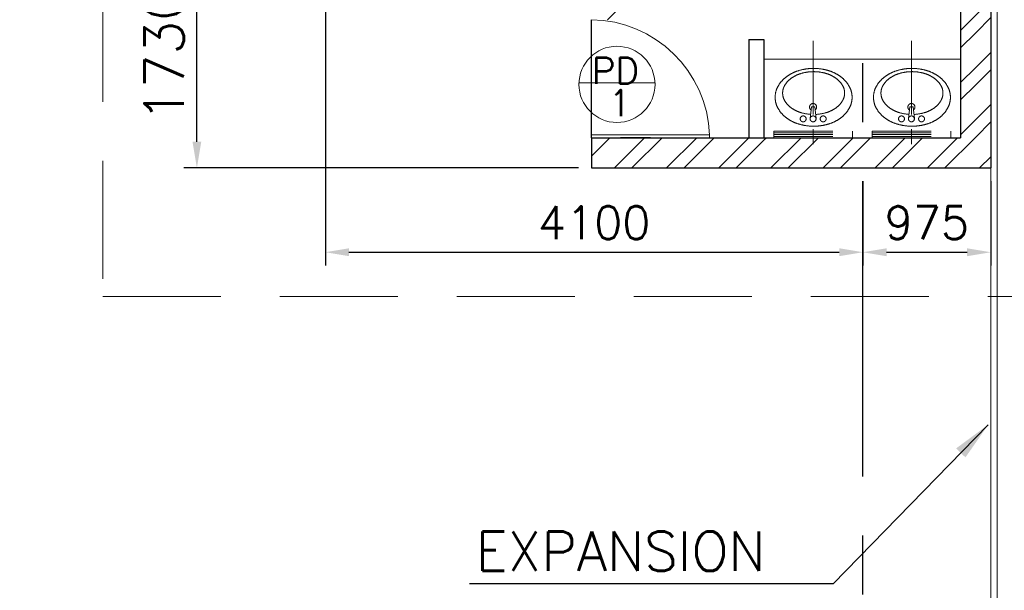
# Model space of a CAD drawing. Header units: inches. Extents: x 306235 to 1392759, y -66369 to 421098.
# Tile 25 of 91: x 431561 to 439070, y -15967 to -11619. Entities that reach past the tile are written whole.
import ezdxf
from ezdxf.enums import TextEntityAlignment as Align

# ---------------------------------------------------------------- set-up
doc = ezdxf.new("R2010")
doc.units = ezdxf.units.IN
doc.header["$LTSCALE"] = 1800
doc.header["$MEASUREMENT"] = 0
for name, pattern in [('1 NORTH ELEVATION$0$NORTH ELEVATION$0$HIDDEN', [0.375, 0.25, -0.125]), ('CENTER', [2, 1.25, -0.25, 0.25, -0.25]), ('DASHED', [0.75, 0.5, -0.25])]:
    doc.linetypes.add(name, pattern=pattern)
doc.layers.get('0').update_dxf_attribs({"color": 253, "lineweight": 9})
for name, color, linetype, lineweight in [('0a', 7, 'Continuous', 9), ('1', 7, 'Continuous', 18), ('A-DOOR', 31, 'Continuous', 9), ('A-DOOR TAG', 3, 'Continuous', 15), ('CCONTHIN', 15, '1 NORTH ELEVATION$0$NORTH ELEVATION$0$HIDDEN', 13), ('CHAT', 11, 'Continuous', 13), ('CL', 8, 'CENTER', 15), ('CONCRETE', 145, 'Continuous', 18), ('DOOR', 235, 'Continuous', 13), ('LEADER', 4, 'Continuous', 15), ('WALL HATCH', 251, 'Continuous', 13)]:
    doc.layers.add(name, color=color, linetype=linetype, lineweight=lineweight)
for name, color, linetype in [('DIM', 4, 'Continuous'), ('GRID', 251, 'CENTER'), ('REV1', 3, 'Continuous'), ('TEXT', 3, 'Continuous'), ('WALL', 6, 'Continuous')]:
    doc.layers.add(name, color=color, linetype=linetype)
doc.styles.add('ROAMNS', font='ROMANS.shx')
doc.styles.add('ROMANS', font='romans.shx')
doc.dimstyles.new('270-TA-100', dxfattribs={"dimscale": 150, "dimtxt": 400, "dimasz": 2, "dimexe": 0.75, "dimexo": 1, "dimgap": 1, "dimtad": 1, "dimdec": 0, "dimzin": 12, "dimdsep": 46, "dimtxsty": 'ROMANS', "dimcen": 0, "dimclrd": 256, "dimclre": 256, "dimclrt": 6, "dimadec": 1, "dimazin": 3, "dimtfac": 1, "dimtdec": 0, "dimtix": 1, "dimtmove": 2, "dimatfit": 0, "dimfxl": 1.25, "dimarcsym": 2})
doc.dimstyles.new('DIM INT 1', dxfattribs={"dimtxt": 300, "dimasz": 200, "dimexe": 100, "dimexo": 100, "dimgap": 100, "dimtad": 1, "dimdec": 0, "dimzin": 13, "dimdsep": 46, "dimlunit": 5, "dimtxsty": 'ROAMNS', "dimblk1": 'CLOSEDBLANK', "dimcen": 0.09, "dimclrd": 9, "dimclre": 9, "dimclrt": 4, "dimadec": 0, "dimazin": 0, "dimtfac": 1, "dimtdec": 0, "dimtix": 1, "dimtmove": 2, "dimatfit": 3, "dimfxl": 1, "dimtolj": 1, "dimtzin": 13, "dimarcsym": 0})
doc.dimstyles.new('DIM INT 2.5', dxfattribs={"dimtxt": 250, "dimasz": 180, "dimexe": 100, "dimexo": 100, "dimgap": 100, "dimtad": 1, "dimdec": 0, "dimzin": 13, "dimdsep": 46, "dimlunit": 5, "dimtxsty": 'ROAMNS', "dimcen": 0.09, "dimclrd": 9, "dimclre": 9, "dimclrt": 4, "dimadec": 0, "dimazin": 0, "dimtfac": 1, "dimtdec": 0, "dimtix": 1, "dimtmove": 2, "dimatfit": 3, "dimfxl": 1, "dimtolj": 1, "dimtzin": 13, "dimarcsym": 0})
pattern_1 = [(45, (-37214.24, -180191.9), (-198.87378, 198.87378), []), (45, (-37081.65, -180191.9), (-198.87378, 198.87378), [])]

# ---------------------------------------------------------------- blocks, each defined once
blk = doc.blocks.new('*D588')
at = {"layer": '1', "color": 9, "lineweight": -2, "transparency": 16777216}
for p, q in [((433791.8, -11018.6), (432812.2, -11018.6)), ((432912.2, -12548.6), (432912.2, -11218.6)), ((435821.8, -12748.6), (432812.2, -12748.6))]:
    blk.add_line(p, q, dxfattribs=at)
at = {"layer": '1', "color": 9, "transparency": 16777216}
for points in [[(432878.8, -11218.6), (432945.5, -11218.6), (432912.2, -11018.6)], [(432878.8, -12548.6), (432945.5, -12548.6), (432912.2, -12748.6)]]:
    blk.add_solid(points, dxfattribs=at)
at = {"layer": 'Defpoints', "color": 0, "transparency": 16777216}
for p in [(432912.2, -11018.6), (433891.8, -11018.6), (435921.8, -12748.6)]:
    blk.add_point(p, dxfattribs=at)
at = {"layer": '1', "color": 4, "transparency": 16777216, "insert": (432662.2, -11883.6), "char_height": 300, "attachment_point": 5, "rotation": 90, "style": 'ROAMNS'}
blk.add_mtext('\\A1;1730', dxfattribs=at)
blk = doc.blocks.new('_ClosedBlank')
at = {"color": 0, "linetype": 'ByBlock', "lineweight": -2}
for p, q in [((-1, 0.167), (0, 0)), ((-1, 0.167), (-1, -0.167)), ((0, 0), (-1, -0.167))]:
    blk.add_line(p, q, dxfattribs=at)
blk = doc.blocks.new('SERVICE BUILDING-ARCH$0$dd1')
at = {"layer": 'DOOR'}
blk.add_lwpolyline([(-1000, 975), (0, 975), (0, 1000), (-1000, 1000)], close=True, dxfattribs=at)
blk.add_arc((13.4, 1014.1), 1014.2, 182.20927, 269.24117, dxfattribs=at)
blk = doc.blocks.new('SC-01& LIFT')
at = {"layer": 'WALL HATCH'}
h = blk.add_hatch(dxfattribs=at)
h.set_pattern_fill('ANSI32', color=256, scale=750, style=0)
h.set_pattern_definition([(45, (-441363.83, -169222.05), (-198.87378, 198.87378), []), (45, (-441231.25, -169222.05), (-198.87378, 198.87378), [])])
edge = h.paths.add_edge_path()
edge.add_arc((3522.5, -33583100.1), 33587860.1, 89.99990191, 90.00029426, ccw=False)
edge.add_line((3580, 4760), (3580, 9000))
edge.add_line((3580, 9000), (3350, 9000))
edge.add_line((3350, 9000), (3350, 4760))
blk = doc.blocks.new('*D665')
at = {"layer": 'Defpoints', "color": 0, "transparency": 16777216}
for p in [(433891.8, -11018.6), (437991.6, -12748.6), (437991.6, -13390.8)]:
    blk.add_point(p, dxfattribs=at)
at = {"layer": 'REV1', "color": 9, "lineweight": -2, "transparency": 16777216}
for p, q in [((433891.8, -11118.6), (433891.8, -13490.8)), ((437991.6, -12848.6), (437991.6, -13490.8)), ((434071.8, -13390.8), (437811.6, -13390.8))]:
    blk.add_line(p, q, dxfattribs=at)
at = {"layer": 'REV1', "color": 9, "transparency": 16777216}
for points in [[(434071.8, -13360.8), (434071.8, -13420.8), (433891.8, -13390.8)], [(437811.6, -13360.8), (437811.6, -13420.8), (437991.6, -13390.8)]]:
    blk.add_solid(points, dxfattribs=at)
at = {"layer": 'REV1', "color": 4, "transparency": 16777216, "insert": (435941.7, -13165.8), "char_height": 250, "attachment_point": 5, "style": 'ROAMNS', "bg_fill": 3, "box_fill_scale": 1.25, "bg_fill_color": 256, "bg_fill_true_color": 13158600, "bg_fill_transparency": 0}
blk.add_mtext('\\A1;4100', dxfattribs=at)
blk = doc.blocks.new('*D666')
at = {"layer": 'Defpoints', "color": 0, "transparency": 16777216}
for p in [(437991.6, -12748.6), (438966.6, -12748.6), (438966.6, -13390.8)]:
    blk.add_point(p, dxfattribs=at)
at = {"layer": 'REV1', "color": 9, "lineweight": -2, "transparency": 16777216}
for p, q in [((437991.6, -12848.6), (437991.6, -13490.8)), ((438966.6, -12848.6), (438966.6, -13490.8)), ((438171.6, -13390.8), (438786.6, -13390.8))]:
    blk.add_line(p, q, dxfattribs=at)
at = {"layer": 'REV1', "color": 9, "transparency": 16777216}
for points in [[(438171.6, -13360.8), (438171.6, -13420.8), (437991.6, -13390.8)], [(438786.6, -13360.8), (438786.6, -13420.8), (438966.6, -13390.8)]]:
    blk.add_solid(points, dxfattribs=at)
at = {"layer": 'REV1', "color": 4, "transparency": 16777216, "insert": (438479.1, -13165.8), "char_height": 250, "attachment_point": 5, "style": 'ROAMNS', "bg_fill": 3, "box_fill_scale": 1.25, "bg_fill_color": 256, "bg_fill_true_color": 13158600, "bg_fill_transparency": 0}
blk.add_mtext('\\A1;975', dxfattribs=at)

msp = doc.modelspace()

# ---------------------------------------------------------------- hatches: boundary and pattern name
at = {"layer": 'WALL HATCH'}
h = msp.add_hatch(dxfattribs=at)
h.set_pattern_fill('ANSI32', color=256, scale=750, style=0)
h.set_pattern_definition(pattern_1)
h.paths.add_polyline_path([(438851.6, -12748.6), (437236.6, -12748.6), (437236.6, -12518.6), (438167.9, -12518.6), (438167.9, -12519.6), (438555.3, -12519.6), (438736.6, -12518.6), (438736.6, -10944.1), (438737, -10944.1), (438737, -10343.6), (438736.9, -10194.1), (438737, -10194.1), (438737, -9593.6), (438736.6, -5828.7), (438851.6, -5828.7)])
h.paths.add_polyline_path([(438966.6, -12748.6), (438851.6, -12748.6), (438851.6, -12564.2), (438851.6, -5828.7), (438966.6, -5828.7)])
h = msp.add_hatch(dxfattribs=at)
h.set_pattern_fill('ANSI32', color=256, scale=750, style=0)
h.set_pattern_definition([(45, (-37204.24, -180191.9), (-198.87378, 198.87378), []), (45, (-37071.65, -180191.9), (-198.87378, 198.87378), [])])
h.paths.add_polyline_path([(436151.8, -11618.6), (435921.8, -11618.6), (435921.8, -11018.6), (435755.1, -11018.6), (435755.1, -10788.6), (435921.8, -10788.6), (435921.8, -7518.6), (436151.8, -7518.6)])
h.paths.add_polyline_path([(435755.1, -11018.6), (435021.8, -11018.6), (435021.8, -10788.6), (435755.1, -10788.6)])
h = msp.add_hatch(dxfattribs=at)
h.set_pattern_fill('ANSI32', color=256, scale=750, style=0)
h.set_pattern_definition(pattern_1)
h.paths.add_polyline_path([(435921.8, -12518.6), (435921.8, -12748.6), (437236.6, -12748.6), (437236.6, -12518.6)])

# ---------------------------------------------------------------- linework, layer by layer
at = {"layer": '0a', "linetype": 'DASHED'}
msp.add_lwpolyline([(432194.3, -5944.1), (432194.3, -13727.6), (439170, -13727.6), (439170, -3982.9), (432598.4, -3982.9), (429969.7, -2137.1)], close=True, dxfattribs=at)
at = {"layer": 'A-DOOR TAG', "color": 1}
msp.add_line((436405.9, -12099.2), (435825.9, -12099.2), dxfattribs=at)
msp.add_circle((436115.9, -12111.4), 290.3, dxfattribs=at)
at = {"layer": 'CCONTHIN', "linetype": 'Continuous'}
for p, q in [((437236.6, -11918.6), (437236.6, -12518.6)), ((437236.6, -11918.6), (438736.6, -11918.6)), ((438736.6, -11918.6), (438736.6, -12518.6))]:
    msp.add_line(p, q, dxfattribs=at)
at = {"layer": 'CCONTHIN'}
for p, q in [((437598.2, -12283.1), (437589.2, -12372.2)), ((437625, -12283.1), (437598.2, -12283.1)), ((437634, -12372.2), (437625, -12283.1)), ((438348.2, -12283.1), (438339.2, -12372.2)), ((438375, -12283.1), (438348.2, -12283.1)), ((438384, -12372.2), (438375, -12283.1)), ((437311.1, -12467.8), (437311.1, -12519)), ((437311.6, -12467.8), (437911.6, -12467.8)), ((437311.6, -12480.9), (437911.6, -12480.9)), ((437311.6, -12494.6), (437911.6, -12494.6)), ((437311.6, -12507.7), (437911.6, -12507.7)), ((437311.6, -12519), (437911.6, -12519)), ((437911.6, -12467.8), (437911.6, -12519)), ((438061.1, -12467.8), (438061.1, -12519)), ((438061.6, -12467.8), (438661.6, -12467.8)), ((438061.6, -12480.9), (438661.6, -12480.9)), ((438061.6, -12494.6), (438661.6, -12494.6)), ((438061.6, -12507.7), (438661.6, -12507.7)), ((438061.6, -12519), (438661.6, -12519)), ((438661.6, -12467.8), (438661.6, -12519))]:
    msp.add_line(p, q, dxfattribs=at)
for points in [[(437346.6, -12121.8, -0.106945), (437416, -12047.8, -0.081588), (437506.1, -12005.3, -0.06972), (437615.6, -11989.9, -0.06972), (437725.1, -12005.3, -0.081588), (437815.1, -12047.8, -0.106945), (437884.5, -12121.8, -0.277067), (437884.5, -12298.5)], [(437593.9, -12340.1, -0.053744), (437521.8, -12327.6, -0.081588), (437448.5, -12293, -0.106945), (437395.6, -12236.7, -0.277067), (437395.6, -12118.7, -0.106945), (437448.5, -12062.4, -0.081588), (437521.8, -12027.7, -0.06972), (437615.6, -12014.6, -0.06972), (437709.4, -12027.7, -0.081588), (437782.7, -12062.4, -0.106945), (437835.6, -12118.7, -0.277067), (437835.6, -12236.7, -0.106945), (437782.7, -12293, -0.081588), (437709.4, -12327.6, -0.059576), (437629.4, -12340.5)], [(438096.6, -12121.8, -0.106945), (438166, -12047.8, -0.081588), (438256.1, -12005.3, -0.06972), (438365.6, -11989.9, -0.06972), (438475.1, -12005.3, -0.081588), (438565.1, -12047.8, -0.106945), (438634.5, -12121.8, -0.277067), (438634.5, -12298.5)], [(438343.9, -12340.1, -0.053744), (438271.8, -12327.6, -0.081588), (438198.5, -12293, -0.106945), (438145.6, -12236.7, -0.277067), (438145.6, -12118.7, -0.106945), (438198.5, -12062.4, -0.081588), (438271.8, -12027.7, -0.06972), (438365.6, -12014.6, -0.06972), (438459.4, -12027.7, -0.081588), (438532.7, -12062.4, -0.106945), (438585.6, -12118.7, -0.277067), (438585.6, -12236.7, -0.106945), (438532.7, -12293, -0.081588), (438459.4, -12327.6, -0.059576), (438379.4, -12340.5)], [(437506.1, -12415, -0.081588), (437416, -12372.4, -0.106945), (437346.6, -12298.5, -0.277067), (437346.6, -12121.8)], [(438256.1, -12415, -0.081588), (438166, -12372.4, -0.106945), (438096.6, -12298.5, -0.277067), (438096.6, -12121.8)], [(437884.5, -12298.5, -0.106945), (437815.1, -12372.4, -0.081588), (437725.1, -12415, -0.140121), (437506.1, -12415)], [(438634.5, -12298.5, -0.106945), (438565.1, -12372.4, -0.081588), (438475.1, -12415, -0.140121), (438256.1, -12415)]]:
    msp.add_lwpolyline(points, format="xyb", dxfattribs=at)
for centre in [(437535.9, -12374.4), (437611.6, -12374.4), (437688.6, -12374.4), (438285.9, -12374.4), (438361.6, -12374.4), (438438.6, -12374.4)]:
    msp.add_circle(centre, 22.5, dxfattribs=at)
for centre in [(437611.6, -12284.4), (438361.6, -12284.4)]:
    msp.add_arc(centre, 27, 305.7391, 234.2607, dxfattribs=at)
at = {"layer": 'CL', "ltscale": 0.25}
for p, q in [((437611.6, -11778.9), (437611.6, -12594.2)), ((438361.6, -11778.9), (438361.6, -12594.2))]:
    msp.add_line(p, q, dxfattribs=at)
at = {"layer": 'CONCRETE'}
for p, q in [((438966.6, -23878.7), (438966.6, -5828.7)), ((439016.6, -23878.7), (439016.6, -5828.7))]:
    msp.add_line(p, q, dxfattribs=at)
at = {"layer": 'DIM'}
msp.add_line((435921.8, -12518.6), (435921.8, -11618.6), dxfattribs=at)
at = {"layer": 'GRID'}
msp.add_line((437991.6, -58299.5), (437991.6, -3278.7), dxfattribs=at)
msp.add_line((437991.6, -58299.5), (437991.6, -3278.7), dxfattribs=at)
at = {"layer": 'WALL'}
for p, q in [((438736.6, -5828.7), (438736.6, -12518.6)), ((438966.6, -5828.7), (438966.6, -12748.6)), ((437121.6, -11768.6), (437121.6, -12518.6)), ((437121.6, -11768.6), (437236.6, -11768.6)), ((437236.6, -11768.6), (437236.6, -12518.6)), ((435921.8, -12518.6), (435921.8, -12748.6)), ((435921.8, -12518.6), (438736.6, -12518.6)), ((436371.8, -12518.6), (436141.8, -12518.6)), ((435921.8, -12748.6), (438966.6, -12748.6))]:
    msp.add_line(p, q, dxfattribs=at)

# ---------------------------------------------------------------- block references
at = {"layer": 'A-DOOR'}
msp.add_blockref('SC-01& LIFT', (439991.6, -19778.7), dxfattribs=at)
at = {"layer": 'CHAT', "xscale": 0.8999999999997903, "yscale": 0.8999999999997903, "zscale": 0.8999999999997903, "rotation": 180}
msp.add_blockref('SERVICE BUILDING-ARCH$0$dd1', (435921.8, -11618.6), dxfattribs=at)

# ---------------------------------------------------------------- texts
at = {"layer": 'A-DOOR TAG', "linetype": 'Continuous', "style": 'ROMANS'}
for s, p in [('PD', (435924.1, -12007.6)), ('1', (436052, -12253.5))]:
    msp.add_text(s, height=200, dxfattribs=at).set_placement(p, align=Align.MIDDLE_LEFT)
at = {"layer": 'TEXT', "style": 'ROMANS'}
msp.add_text('EXPANSION', height=300, dxfattribs=at).set_placement((435037.7, -15819.6))

# ---------------------------------------------------------------- dimensions: what is measured, and where the dimension line sits
at = {"layer": '1'}
dim = msp.add_linear_dim(base=(432912.2, -11018.6), p1=(435921.8, -12748.6), p2=(433891.8, -11018.6), angle=90, dimstyle='DIM INT 1', dxfattribs=at)
dim.commit()
dim.dimension.update_dxf_attribs({"geometry": '*D588', "text_midpoint": (432662.2, -11883.6)})

# ---------------------------------------------------------------- leaders
at = {"layer": 'LEADER'}
msp.add_leader([(438947.6, -14705.2), (437764.3, -15918.2), (434991.7, -15918.2)], dimstyle='270-TA-100', dxfattribs=at)

# ---------------------------------------------------------------- next in the draw order: dimensions: what is measured, and where the dimension line sits
at = {"layer": 'REV1', "color": 1, "true_color": 0xff0000}
dim = msp.add_linear_dim(base=(437991.6, -13390.8), p1=(433891.8, -11018.6), p2=(437991.6, -12748.6), dimstyle='DIM INT 2.5', override={"dimfxl": 0.18, "dimtfill": 1, "dimarcsym": 2}, dxfattribs=at)
dim.commit()
dim.dimension.update_dxf_attribs({"geometry": '*D665', "text_midpoint": (435941.7, -13165.8)})

# ---------------------------------------------------------------- next in the draw order: dimensions: what is measured, and where the dimension line sits
dim = msp.add_linear_dim(base=(438966.6, -13390.8), p1=(437991.6, -12748.6), p2=(438966.6, -12748.6), dimstyle='DIM INT 2.5', override={"dimfxl": 0.18, "dimtfill": 1, "dimarcsym": 2}, dxfattribs=at)
dim.commit()
dim.dimension.update_dxf_attribs({"geometry": '*D666', "text_midpoint": (438479.1, -13165.8)})

doc.saveas('drawing.dxf')
